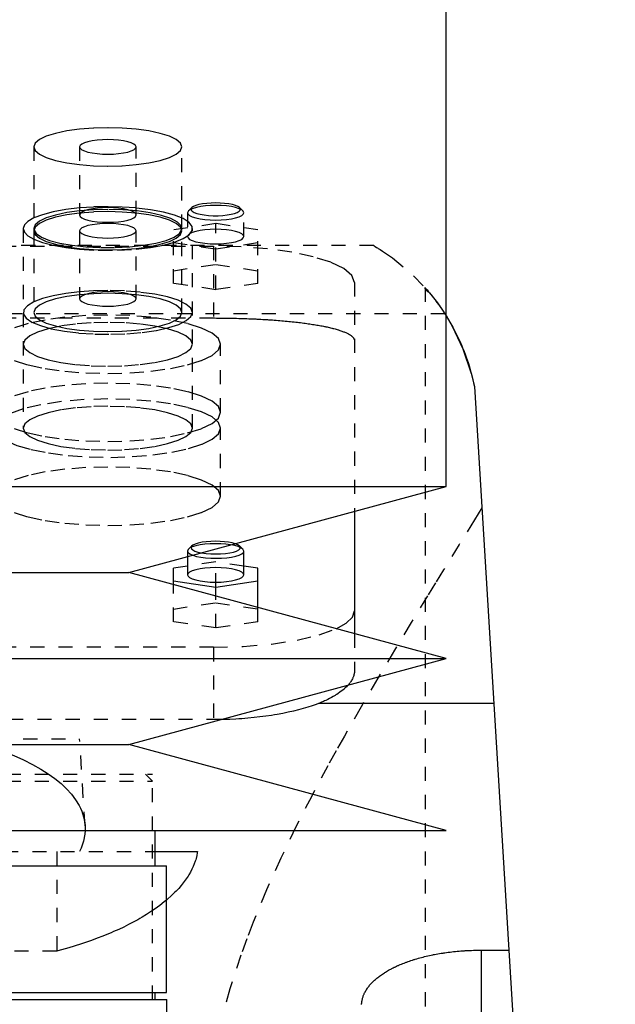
# Model space of a CAD drawing. Extents: x -90 to 90, y -1 to 976.
# Tile 11 of 12: x 15 to 57, y 573 to 643. Entities that reach past the tile are written whole.
import ezdxf

# ---------------------------------------------------------------- set-up
doc = ezdxf.new("R2010")
doc.units = 0
doc.linetypes.add('DASHED', pattern=[2, 1, -1])
doc.layers.add('AM_0', color=7, linetype='CONTINUOUS')
doc.layers.add('AM_3', color=7, linetype='DASHED')

msp = doc.modelspace()

# ---------------------------------------------------------------- linework, layer by layer
at = {"layer": 'AM_0', "color": 7, "linetype": 'CONTINUOUS'}
for p, q in [((45, 609.4), (45, 751.5)), ((47, 616.5), (57, 453.55)), ((-45, 609.4), (45, 609.4)), ((22.5, 603.3), (45, 609.4)), ((38.5, 607.638), (38.5, 598.962)), ((30.577, 604.968), (30.336, 605.192)), ((26.65, 604.425), (26.65, 603.139)), ((30.65, 604.829), (30.577, 604.968)), ((30.65, 603.139), (30.65, 604.829)), ((26.65, 603.76), (25.65, 603.61)), ((31.65, 603.61), (30.65, 603.76)), ((-22.5, 603.3), (22.5, 603.3)), ((45, 597.2), (22.5, 603.3)), ((25.65, 602.446), (25.65, 603.61)), ((31.65, 600.819), (31.65, 603.61)), ((25.65, 602.714), (28.65, 602.266)), ((28.65, 602.266), (31.65, 602.714)), ((28.65, 601.633), (28.65, 602.266)), ((-45, 597.2), (45, 597.2)), ((22.5, 591.1), (45, 597.2)), ((48.381, 594), (35.934, 594)), ((-22.5, 591.1), (22.5, 591.1)), ((45, 585), (22.5, 591.1)), ((-45, 585), (45, 585)), ((24.35, 582.5), (24.35, 585)), ((24.355, 583.5), (27.357, 583.5)), ((10.502, 582.5), (25.15, 582.5)), ((25.15, 573.5), (25.15, 582.5)), ((47.5, 568.249), (47.5, 576.506)), ((47.5, 576.506), (49.454, 576.506)), ((10.433, 573), (25.175, 573)), ((10.502, 573.5), (25.15, 573.5)), ((24.35, 573), (24.35, 573.5)), ((25.431, 537.373), (25.175, 573))]:
    msp.add_line(p, q, dxfattribs=at)
for points in [[(27.656, 604.698), (27.965, 604.654), (28.301, 604.627), (28.652, 604.618), (29.002, 604.627), (29.339, 604.655), (29.647, 604.699), (29.915, 604.758), (30.132, 604.83), (30.288, 604.912), (30.378, 605), (30.398, 605.091), (30.347, 605.181), (30.228, 605.267), (30.044, 605.345)], [(27.025, 604.528), (27.28, 604.452), (27.586, 604.391), (27.932, 604.346), (28.305, 604.32), (28.691, 604.312), (29.075, 604.324), (29.444, 604.354), (29.782, 604.403), (30.079, 604.467), (30.321, 604.545), (30.502, 604.634), (30.613, 604.73), (30.65, 604.829)], [(26.65, 603.139), (26.688, 603.038), (26.802, 602.941), (26.987, 602.851), (27.236, 602.773), (27.539, 602.709), (27.885, 602.661), (28.26, 602.631), (28.65, 602.621), (29.04, 602.631), (29.415, 602.661), (29.761, 602.709), (30.064, 602.773), (30.313, 602.851), (30.498, 602.941), (30.612, 603.038), (30.65, 603.139)], [(37.209, 599.316), (37.919, 599.719), (38.354, 600.147), (38.5, 600.588)]]:
    msp.add_lwpolyline(points, dxfattribs=at)
for points in [[(44.999, 621.522, 0), (45.433, 620.784, 0), (46.194, 619.185, 0), (46.782, 617.431, 0), (47, 616.5, 0)], [(38.041, 595.316, 0), (38.004, 595.276, 0), (37.927, 595.196, 0), (37.844, 595.116, 0), (37.8, 595.076, 0), (37.755, 595.037, 0), (37.662, 594.958, 0), (37.562, 594.88, 0), (37.458, 594.803, 0), (37.349, 594.727, 0), (37.235, 594.652, 0), (37.176, 594.615, 0), (37.116, 594.578, 0), (36.992, 594.505, 0), (36.864, 594.433, 0), (36.731, 594.363, 0), (36.595, 594.294, 0), (36.454, 594.226, 0), (36.382, 594.192, 0), (36.31, 594.159, 0), (36.162, 594.094, 0), (36.011, 594.031, 0), (35.934, 594, 0)], [(35.934, 594, 0), (35.79, 593.946, 0), (35.495, 593.843, 0), (35.186, 593.744, 0), (35.025, 593.695, 0), (34.861, 593.648, 0), (34.52, 593.555, 0), (34.165, 593.467, 0), (33.796, 593.384, 0), (33.415, 593.306, 0), (33.024, 593.233, 0), (32.824, 593.199, 0), (32.622, 593.167, 0), (32.212, 593.106, 0), (31.794, 593.052, 0), (31.37, 593.005, 0), (30.942, 592.964, 0), (30.511, 592.93, 0), (30.295, 592.915, 0), (30.079, 592.902, 0), (29.647, 592.882, 0), (29.217, 592.868, 0), (29.003, 592.863, 0)], [(27.357, 583.5, 0), (27.343, 583.404, 0), (27.307, 583.212, 0), (27.261, 583.02, 0), (27.233, 582.923, 0), (27.203, 582.826, 0), (27.134, 582.632, 0), (27.055, 582.438, 0), (26.965, 582.243, 0), (26.863, 582.049, 0), (26.751, 581.855, 0), (26.691, 581.758, 0), (26.628, 581.661, 0), (26.494, 581.467, 0), (26.349, 581.275, 0), (26.193, 581.084, 0), (26.027, 580.893, 0), (25.851, 580.704, 0), (25.759, 580.61, 0), (25.664, 580.516, 0), (25.467, 580.33, 0), (25.26, 580.145, 0), (25.152, 580.054, 0)], [(39.002, 572.658, 0), (39.005, 572.712, 0), (39.007, 572.739, 0), (39.009, 572.766, 0), (39.015, 572.82, 0), (39.023, 572.874, 0), (39.033, 572.929, 0), (39.044, 572.983, 0), (39.056, 573.038, 0), (39.063, 573.065, 0), (39.071, 573.092, 0), (39.086, 573.147, 0), (39.104, 573.202, 0), (39.123, 573.256, 0), (39.144, 573.311, 0), (39.167, 573.366, 0), (39.179, 573.393, 0), (39.191, 573.421, 0), (39.218, 573.475, 0), (39.245, 573.53, 0), (39.26, 573.557, 0), (39.275, 573.584, 0), (39.306, 573.639, 0), (39.339, 573.693, 0), (39.356, 573.72, 0), (39.374, 573.747, 0), (39.41, 573.801, 0), (39.448, 573.854, 0), (39.488, 573.908, 0), (39.529, 573.961, 0), (39.572, 574.014, 0), (39.595, 574.04, 0), (39.617, 574.067, 0), (39.664, 574.119, 0), (39.712, 574.171, 0), (39.761, 574.223, 0), (39.813, 574.274, 0), (39.866, 574.325, 0), (39.893, 574.351, 0), (39.92, 574.376, 0), (39.977, 574.426, 0), (40.034, 574.476, 0), (40.094, 574.526, 0), (40.155, 574.575, 0), (40.217, 574.624, 0), (40.249, 574.648, 0), (40.281, 574.672, 0), (40.346, 574.72, 0), (40.413, 574.767, 0), (40.481, 574.814, 0), (40.551, 574.86, 0), (40.622, 574.906, 0), (40.658, 574.928, 0), (40.694, 574.951, 0), (40.768, 574.995, 0), (40.843, 575.039, 0), (40.919, 575.083, 0), (40.996, 575.126, 0), (41.075, 575.168, 0), (41.114, 575.189, 0), (41.154, 575.21, 0), (41.235, 575.251, 0), (41.317, 575.291, 0), (41.358, 575.311, 0), (41.4, 575.331, 0), (41.484, 575.37, 0), (41.569, 575.408, 0), (41.611, 575.427, 0), (41.654, 575.446, 0), (41.742, 575.483, 0), (41.831, 575.52, 0), (41.922, 575.557, 0), (42.015, 575.593, 0), (42.109, 575.629, 0), (42.157, 575.647, 0), (42.205, 575.665, 0), (42.302, 575.7, 0), (42.402, 575.734, 0), (42.502, 575.768, 0), (42.604, 575.801, 0), (42.708, 575.834, 0), (42.76, 575.85, 0), (42.813, 575.866, 0), (42.919, 575.898, 0), (43.027, 575.929, 0), (43.136, 575.959, 0), (43.247, 575.988, 0), (43.358, 576.017, 0), (43.415, 576.032, 0), (43.471, 576.045, 0), (43.585, 576.073, 0), (43.701, 576.1, 0), (43.817, 576.126, 0), (43.934, 576.151, 0), (44.053, 576.175, 0), (44.112, 576.187, 0), (44.172, 576.199, 0), (44.292, 576.221, 0), (44.413, 576.243, 0), (44.535, 576.264, 0), (44.657, 576.284, 0), (44.781, 576.304, 0), (44.843, 576.313, 0), (44.905, 576.322, 0), (45.029, 576.34, 0), (45.154, 576.357, 0), (45.217, 576.365, 0), (45.28, 576.373, 0), (45.406, 576.388, 0), (45.533, 576.402, 0), (45.596, 576.408, 0), (45.66, 576.415, 0), (45.787, 576.427, 0), (45.914, 576.439, 0), (46.042, 576.449, 0), (46.169, 576.459, 0), (46.297, 576.467, 0), (46.361, 576.472, 0), (46.424, 576.475, 0), (46.552, 576.482, 0), (46.679, 576.488, 0), (46.807, 576.493, 0), (46.934, 576.498, 0), (47.06, 576.501, 0), (47.123, 576.502, 0), (47.186, 576.504, 0), (47.312, 576.505, 0), (47.438, 576.506, 0), (47.5, 576.506, 0)]]:
    msp.add_polyline3d(points, dxfattribs=at)
at = {"layer": 'AM_3', "color": 6, "linetype": 'DASHED'}
for p, q in [((15.75, 633.506), (15.75, 627.71)), ((19, 633.506), (19, 628.676)), ((23, 628.676), (23, 633.506)), ((26.25, 627.71), (26.25, 633.506)), ((19.075, 628.817), (19, 628.676)), ((26.723, 628.974), (26.65, 628.835)), ((26.65, 628.835), (26.65, 627.145)), ((26.964, 629.198), (26.723, 628.974)), ((30.577, 628.974), (30.336, 629.198)), ((30.65, 627.145), (30.65, 628.835)), ((15, 627.71), (15, 613.547)), ((15.75, 627.71), (15.759, 627.633)), ((15.75, 627.553), (15.75, 621.758)), ((19, 627.553), (19, 622.724)), ((23, 622.724), (23, 627.553)), ((28.65, 628.064), (25.65, 627.616)), ((25.65, 623.822), (25.65, 627.616)), ((26.25, 621.758), (26.25, 627.553)), ((27, 613.547), (27, 627.71)), ((28.65, 623.374), (28.65, 628.064)), ((31.65, 627.616), (28.65, 628.064)), ((31.65, 623.822), (31.65, 627.616)), ((25.65, 626.719), (28.65, 626.271)), ((28.65, 626.271), (31.65, 626.719)), ((39.86, 626.5), (-39.86, 626.5)), ((-28.5, 626.47), (28.5, 626.47)), ((28.5, 626.47), (28.5, 621.365)), ((25.65, 624.718), (28.65, 625.167)), ((28.65, 625.167), (31.65, 624.718)), ((28.65, 623.374), (25.65, 623.822)), ((31.65, 623.822), (28.65, 623.374)), ((38.5, 623.882), (38.5, 607.638)), ((43.5, 623.519), (43.5, 453.55)), ((44.917, 621.65), (-44.917, 621.65)), ((-28.5, 621.365), (28.5, 621.365)), ((44.917, 621.65), (44.999, 621.522)), ((29, 614.671), (29, 619.5)), ((29, 608.718), (29, 613.547)), ((26.964, 605.192), (26.723, 604.968)), ((26.65, 604.829), (26.65, 604.425)), ((28.65, 604.059), (26.65, 603.76)), ((28.65, 602.266), (28.65, 604.059)), ((30.65, 603.76), (28.65, 604.059)), ((25.65, 599.816), (25.65, 602.446)), ((28.65, 599.368), (28.65, 601.633)), ((25.65, 600.713), (28.65, 601.161)), ((28.65, 601.161), (31.65, 600.713)), ((31.65, 599.816), (31.65, 600.819)), ((28.65, 599.368), (25.65, 599.816)), ((31.65, 599.816), (28.65, 599.368)), ((38.5, 598.962), (38.5, 596.365)), ((28.5, 598), (-28.5, 598)), ((28.5, 598), (28.5, 592.859)), ((29.003, 592.863), (-29.003, 592.863)), ((-19, 591.5), (19, 591.5)), ((19.386, 585.33), (19, 591.5)), ((-24.175, 589), (24.175, 589)), ((24.175, 588.5), (23.675, 589)), ((24.175, 573), (24.175, 589)), ((-24.175, 588.5), (24.175, 588.5)), ((24.175, 573), (24.175, 588.5)), ((-24.355, 583.5), (24.355, 583.5)), ((17.375, 583.5), (17.375, 576.439)), ((17.375, 576.439), (-17.375, 576.439))]:
    msp.add_line(p, q, dxfattribs=at)
for points in [[(21, 634.865), (19.976, 634.839), (18.991, 634.761), (18.083, 634.636), (17.288, 634.467), (16.635, 634.261), (16.15, 634.026), (15.851, 633.771), (15.75, 633.506)], [(26.25, 633.506), (26.149, 633.771), (25.85, 634.026), (25.365, 634.261), (24.712, 634.467), (23.917, 634.636), (23.009, 634.761), (22.024, 634.839), (21, 634.865)], [(21, 634.024), (20.61, 634.014), (20.235, 633.984), (19.889, 633.936), (19.586, 633.872), (19.337, 633.794), (19.152, 633.704), (19.038, 633.607), (19, 633.506), (19.038, 633.405), (19.152, 633.308), (19.337, 633.218), (19.586, 633.14), (19.889, 633.076), (20.235, 633.028), (20.61, 632.998), (21, 632.988), (21.39, 632.998), (21.765, 633.028), (22.111, 633.076), (22.414, 633.14), (22.663, 633.218), (22.848, 633.308), (22.962, 633.405), (23, 633.506)], [(23, 633.506), (22.962, 633.607), (22.848, 633.704), (22.663, 633.794), (22.414, 633.872), (22.111, 633.936), (21.765, 633.984), (21.39, 634.014), (21, 634.024)], [(15.75, 633.506), (15.851, 633.241), (16.15, 632.986), (16.635, 632.751), (17.288, 632.545), (18.083, 632.376), (18.991, 632.251), (19.976, 632.173), (21, 632.147), (22.024, 632.173), (23.009, 632.251), (23.917, 632.376), (24.712, 632.545), (25.365, 632.751), (25.85, 632.986), (26.149, 633.241), (26.25, 633.506)], [(28.65, 629.529), (28.327, 629.522), (28.015, 629.498), (27.725, 629.461), (27.467, 629.41), (27.249, 629.348), (27.08, 629.276), (26.964, 629.198)], [(30.336, 629.198), (30.22, 629.276), (30.051, 629.348), (29.833, 629.41), (29.575, 629.461), (29.285, 629.498), (28.973, 629.522), (28.65, 629.529)], [(18.998, 629.174), (18.01, 629.057), (17.12, 628.895), (16.357, 628.694), (15.748, 628.461)], [(21, 629.069), (19.976, 629.043), (18.991, 628.966), (18.083, 628.84), (17.288, 628.671), (16.635, 628.465), (16.15, 628.23), (15.851, 627.976), (15.75, 627.71)], [(21, 628.912), (19.976, 628.886), (18.991, 628.809), (18.083, 628.683), (17.288, 628.514), (16.635, 628.308), (16.15, 628.073), (15.851, 627.818), (15.75, 627.553), (15.851, 627.288), (16.15, 627.033), (16.635, 626.798), (17.288, 626.592), (18.083, 626.423), (18.991, 626.298), (19.976, 626.22), (21, 626.194), (22.024, 626.22), (23.009, 626.298), (23.917, 626.423), (24.712, 626.592), (25.365, 626.798), (25.85, 627.033), (26.149, 627.288), (26.25, 627.553)], [(21, 629.263), (19.984, 629.241), (18.998, 629.174)], [(19, 628.676), (19.038, 628.575), (19.152, 628.478), (19.337, 628.389), (19.586, 628.31), (19.889, 628.246), (20.235, 628.198), (20.61, 628.169), (21, 628.159), (21.39, 628.169), (21.765, 628.198), (22.111, 628.246), (22.414, 628.31), (22.663, 628.389), (22.848, 628.478), (22.962, 628.575), (23, 628.676), (22.962, 628.777), (22.848, 628.874), (22.663, 628.964), (22.414, 629.042), (22.111, 629.107), (21.765, 629.155), (21.39, 629.184), (21, 629.194)], [(21, 629.194), (20.632, 629.185), (20.276, 629.159), (19.945, 629.116), (19.65, 629.058), (19.402, 628.987), (19.208, 628.906), (19.075, 628.817)], [(23.002, 629.174), (22.016, 629.241), (21, 629.263)], [(26.241, 627.633), (26.194, 627.909), (25.932, 628.176), (25.466, 628.425), (24.817, 628.643), (24.01, 628.824), (23.078, 628.958), (22.061, 629.041), (21, 629.069)], [(26.25, 627.553), (26.149, 627.818), (25.85, 628.073), (25.365, 628.308), (24.712, 628.514), (23.917, 628.683), (23.009, 628.809), (22.024, 628.886), (21, 628.912)], [(23.002, 626.247), (24.031, 626.37), (24.951, 626.542), (25.73, 626.755), (26.34, 627.003), (26.76, 627.275), (26.973, 627.564), (26.973, 627.857), (26.76, 628.146), (26.34, 628.418), (25.73, 628.666), (24.951, 628.879), (24.031, 629.051), (23.002, 629.174)], [(26.65, 628.835), (26.688, 628.734), (26.802, 628.637), (26.987, 628.547), (27.236, 628.469), (27.539, 628.404), (27.885, 628.357), (28.26, 628.327), (28.65, 628.317), (29.04, 628.327), (29.415, 628.357), (29.761, 628.404), (30.064, 628.469), (30.313, 628.547), (30.498, 628.637), (30.612, 628.734), (30.65, 628.835), (30.612, 628.936), (30.498, 629.033), (30.313, 629.122), (30.064, 629.201), (29.761, 629.265), (29.415, 629.313), (29.04, 629.343), (28.65, 629.353)], [(28.65, 629.353), (28.281, 629.344), (27.924, 629.317), (27.593, 629.274), (27.298, 629.216), (27.049, 629.145), (26.855, 629.063), (26.723, 628.974)], [(26.964, 629.198), (26.905, 629.111), (26.912, 629.024), (26.984, 628.938), (27.118, 628.858), (27.31, 628.785), (27.551, 628.724), (27.835, 628.676), (28.148, 628.642), (28.481, 628.626), (28.819, 628.626), (29.152, 628.642), (29.465, 628.676), (29.749, 628.724), (29.99, 628.785), (30.182, 628.858), (30.316, 628.938), (30.388, 629.024), (30.395, 629.111), (30.336, 629.198)], [(15.748, 628.461), (15.336, 628.223), (15.085, 627.97), (15, 627.71)], [(15, 627.71), (15.085, 627.45), (15.336, 627.198), (15.748, 626.96)], [(15.759, 627.633), (15.925, 627.363), (16.297, 627.106), (16.861, 626.875), (17.592, 626.677), (18.462, 626.521), (19.435, 626.413), (20.471, 626.359), (21.529, 626.359), (22.565, 626.413), (23.538, 626.521), (24.408, 626.677), (25.139, 626.875), (25.703, 627.106), (26.075, 627.363), (26.241, 627.633)], [(21, 628.071), (20.61, 628.061), (20.235, 628.031), (19.889, 627.984), (19.586, 627.919), (19.337, 627.841), (19.152, 627.751), (19.038, 627.654), (19, 627.553), (19.038, 627.452), (19.152, 627.355), (19.337, 627.266), (19.586, 627.187), (19.889, 627.123), (20.235, 627.075), (20.61, 627.045), (21, 627.036), (21.39, 627.045), (21.765, 627.075), (22.111, 627.123), (22.414, 627.187), (22.663, 627.266), (22.848, 627.355), (22.962, 627.452), (23, 627.553)], [(23, 627.553), (22.962, 627.654), (22.848, 627.751), (22.663, 627.841), (22.414, 627.919), (22.111, 627.984), (21.765, 628.031), (21.39, 628.061), (21, 628.071)], [(28.65, 627.662), (28.26, 627.652), (27.885, 627.623), (27.539, 627.575), (27.236, 627.511), (26.987, 627.432), (26.802, 627.343), (26.688, 627.246), (26.65, 627.145), (26.688, 627.044), (26.802, 626.946), (26.987, 626.857), (27.236, 626.778), (27.539, 626.714), (27.885, 626.666), (28.26, 626.637), (28.65, 626.627), (29.04, 626.637), (29.415, 626.666), (29.761, 626.714), (30.064, 626.778), (30.313, 626.857), (30.498, 626.946), (30.612, 627.044), (30.65, 627.145)], [(30.65, 627.145), (30.612, 627.246), (30.498, 627.343), (30.313, 627.432), (30.064, 627.511), (29.761, 627.575), (29.415, 627.623), (29.04, 627.652), (28.65, 627.662)], [(15.748, 626.96), (16.357, 626.727), (17.12, 626.526), (18.01, 626.364), (18.998, 626.247)], [(18.998, 626.247), (20.321, 626.167), (21.679, 626.167), (23.002, 626.247)], [(38.5, 623.882), (38.308, 624.387), (37.739, 624.872), (36.815, 625.32), (35.571, 625.712), (34.056, 626.034), (32.327, 626.273), (30.451, 626.42), (28.5, 626.47)], [(21, 623.311), (19.984, 623.288), (18.998, 623.221)], [(21, 623.241), (20.61, 623.231), (20.235, 623.202), (19.889, 623.154), (19.586, 623.09), (19.337, 623.011), (19.152, 622.922), (19.038, 622.825), (19, 622.724)], [(27, 621.758), (26.885, 622.061), (26.543, 622.352), (25.989, 622.62), (25.243, 622.856), (24.333, 623.049), (23.296, 623.192), (22.171, 623.281), (21, 623.311)], [(23, 622.724), (22.962, 622.825), (22.848, 622.922), (22.663, 623.011), (22.414, 623.09), (22.111, 623.154), (21.765, 623.202), (21.39, 623.231), (21, 623.241)], [(18.998, 623.221), (18.01, 623.104), (17.12, 622.942), (16.357, 622.741), (15.748, 622.508)], [(21, 623.116), (19.976, 623.09), (18.991, 623.013), (18.083, 622.887), (17.288, 622.718), (16.635, 622.513), (16.15, 622.278), (15.851, 622.023), (15.75, 621.758)], [(15.75, 621.758), (15.851, 621.493), (16.15, 621.238), (16.635, 621.003), (17.288, 620.797), (18.083, 620.628), (18.991, 620.502), (19.976, 620.425), (21, 620.399), (22.024, 620.425), (23.009, 620.502), (23.917, 620.628), (24.712, 620.797), (25.365, 621.003), (25.85, 621.238), (26.149, 621.493), (26.25, 621.758), (26.149, 622.023), (25.85, 622.278), (25.365, 622.513), (24.712, 622.718), (23.917, 622.887), (23.009, 623.013), (22.024, 623.09), (21, 623.116)], [(19, 622.724), (19.038, 622.623), (19.152, 622.525), (19.337, 622.436), (19.586, 622.357), (19.889, 622.293), (20.235, 622.245), (20.61, 622.216), (21, 622.206), (21.39, 622.216), (21.765, 622.245), (22.111, 622.293), (22.414, 622.357), (22.663, 622.436), (22.848, 622.525), (22.962, 622.623), (23, 622.724)], [(15.748, 622.508), (15.291, 622.235), (15.044, 621.945), (15.015, 621.647), (15.206, 621.354), (15.61, 621.075), (16.212, 620.822), (16.99, 620.603), (17.915, 620.426), (18.953, 620.298), (20.066, 620.224), (21.213, 620.206), (22.353, 620.245), (23.443, 620.339), (24.444, 620.486), (25.317, 620.679), (26.033, 620.912), (26.563, 621.176), (26.89, 621.461), (27, 621.758)], [(14.348, 618.35), (15.343, 618.036), (16.555, 617.778), (17.939, 617.587), (19.439, 617.469), (21, 617.43), (22.561, 617.469), (24.061, 617.587), (25.445, 617.778), (26.657, 618.036), (27.652, 618.35), (28.391, 618.708), (28.846, 619.096), (29, 619.5), (28.846, 619.904), (28.391, 620.292), (27.652, 620.65), (26.657, 620.964), (25.445, 621.222), (24.061, 621.413), (22.561, 621.531), (21, 621.571), (19.439, 621.531), (17.939, 621.413), (16.555, 621.222), (15.343, 620.964), (14.348, 620.65)], [(21, 621.053), (19.829, 621.023), (18.704, 620.935), (17.667, 620.791), (16.757, 620.598), (16.011, 620.363), (15.457, 620.094), (15.115, 619.803), (15, 619.5)], [(21, 617.947), (22.171, 617.977), (23.296, 618.065), (24.333, 618.209), (25.243, 618.402), (25.989, 618.637), (26.543, 618.906), (26.885, 619.197), (27, 619.5), (26.885, 619.803), (26.543, 620.094), (25.989, 620.363), (25.243, 620.598), (24.333, 620.791), (23.296, 620.935), (22.171, 621.023), (21, 621.053)], [(15, 619.5), (15.115, 619.197), (15.457, 618.906), (16.011, 618.637), (16.757, 618.402), (17.667, 618.209), (18.704, 618.065), (19.829, 617.977), (21, 617.947)], [(14.348, 613.52), (15.343, 613.207), (16.555, 612.949), (17.939, 612.758), (19.439, 612.64), (21, 612.6), (22.561, 612.64), (24.061, 612.758), (25.445, 612.949), (26.657, 613.207), (27.652, 613.52), (28.391, 613.878), (28.846, 614.267), (29, 614.671), (28.846, 615.075), (28.391, 615.463), (27.652, 615.821), (26.657, 616.135), (25.445, 616.392), (24.061, 616.584), (22.561, 616.702), (21, 616.741), (19.439, 616.702), (17.939, 616.584), (16.555, 616.392), (15.343, 616.135), (14.348, 615.821)], [(21, 615.618), (19.314, 615.571), (17.705, 615.434), (16.243, 615.212), (14.994, 614.915)], [(29, 613.547), (28.846, 613.951), (28.391, 614.34), (27.652, 614.698), (26.657, 615.011), (25.445, 615.269), (24.061, 615.46), (22.561, 615.578), (21, 615.618)], [(14.994, 614.915), (14.092, 614.591), (13.446, 614.229), (13.081, 613.841), (13.01, 613.442), (13.237, 613.047), (13.753, 612.67), (14.538, 612.327), (15.564, 612.028), (16.791, 611.786), (18.176, 611.61), (19.665, 611.506), (21.204, 611.477), (22.735, 611.526), (24.202, 611.65), (25.55, 611.844), (26.728, 612.102), (27.694, 612.413), (28.41, 612.767), (28.851, 613.15), (29, 613.547)], [(21, 615.1), (19.829, 615.07), (18.704, 614.982), (17.667, 614.838), (16.757, 614.645), (16.011, 614.41), (15.457, 614.142), (15.115, 613.85), (15, 613.547), (15.115, 613.244), (15.457, 612.953), (16.011, 612.684), (16.757, 612.449), (17.667, 612.256), (18.704, 612.113), (19.829, 612.024), (21, 611.994), (22.171, 612.024), (23.296, 612.113), (24.333, 612.256), (25.243, 612.449), (25.989, 612.684), (26.543, 612.953), (26.885, 613.244), (27, 613.547)], [(27, 613.547), (26.885, 613.85), (26.543, 614.142), (25.989, 614.41), (25.243, 614.645), (24.333, 614.838), (23.296, 614.982), (22.171, 615.07), (21, 615.1)], [(14.348, 607.568), (15.343, 607.254), (16.555, 606.996), (17.939, 606.805), (19.439, 606.687), (21, 606.647), (22.561, 606.687), (24.061, 606.805), (25.445, 606.996), (26.657, 607.254), (27.652, 607.568), (28.391, 607.926), (28.846, 608.314), (29, 608.718), (28.846, 609.122), (28.391, 609.51), (27.652, 609.868), (26.657, 610.182), (25.445, 610.44), (24.061, 610.631), (22.561, 610.749), (21, 610.788), (19.439, 610.749), (17.939, 610.631), (16.555, 610.44), (15.343, 610.182), (14.348, 609.868)], [(28.65, 605.347), (28.26, 605.337), (27.885, 605.308), (27.539, 605.26), (27.236, 605.195), (26.987, 605.117), (26.802, 605.028), (26.688, 604.93), (26.65, 604.829)], [(28.65, 605.524), (28.311, 605.515), (27.984, 605.49), (27.683, 605.448), (27.418, 605.393), (27.201, 605.325), (27.038, 605.247), (26.936, 605.163), (26.9, 605.075), (26.93, 604.987), (27.026, 604.902), (27.183, 604.824), (27.395, 604.755), (27.656, 604.698)], [(30.044, 605.345), (29.827, 605.406), (29.569, 605.456), (29.281, 605.493), (28.971, 605.516), (28.65, 605.524)], [(30.577, 604.968), (30.445, 605.058), (30.251, 605.14), (30.002, 605.211), (29.707, 605.269), (29.376, 605.312), (29.019, 605.338), (28.65, 605.347)], [(26.65, 604.829), (26.693, 604.723), (26.82, 604.621), (27.025, 604.528)], [(28.65, 603.657), (28.26, 603.647), (27.885, 603.617), (27.539, 603.569), (27.236, 603.505), (26.987, 603.427), (26.802, 603.337), (26.688, 603.24), (26.65, 603.139)], [(30.65, 603.139), (30.612, 603.24), (30.498, 603.337), (30.313, 603.427), (30.064, 603.505), (29.761, 603.569), (29.415, 603.617), (29.04, 603.647), (28.65, 603.657)], [(28.5, 598), (30.598, 598.058), (32.603, 598.228), (34.426, 598.503), (35.984, 598.872), (37.209, 599.316)]]:
    msp.add_lwpolyline(points, dxfattribs=at)
for points in [[(39.86, 626.5, 0), (39.89, 626.483, 0), (39.966, 626.438, 0), (40.065, 626.378, 0), (40.123, 626.343, 0), (40.186, 626.304, 0), (40.328, 626.215, 0), (40.489, 626.112, 0), (41.184, 625.629, 0), (42.688, 624.363, 0), (43.5, 623.519, 0)], [(43.813, 623.156, 0), (43.795, 623.166, 0), (43.763, 623.187, 0), (43.732, 623.208, 0), (43.717, 623.218, 0), (43.703, 623.228, 0), (43.676, 623.249, 0), (43.651, 623.269, 0), (43.628, 623.29, 0), (43.607, 623.31, 0), (43.588, 623.331, 0), (43.579, 623.341, 0), (43.571, 623.351, 0), (43.555, 623.371, 0), (43.542, 623.391, 0), (43.53, 623.411, 0), (43.521, 623.431, 0), (43.513, 623.451, 0), (43.51, 623.461, 0), (43.507, 623.47, 0), (43.503, 623.49, 0), (43.501, 623.509, 0), (43.5, 623.519, 0)], [(43.5, 623.519, 0), (43.501, 623.518, 0), (43.507, 623.511, 0), (43.521, 623.495, 0), (43.531, 623.485, 0), (43.542, 623.472, 0), (43.57, 623.44, 0), (43.604, 623.4, 0), (43.646, 623.352, 0), (43.695, 623.295, 0), (43.75, 623.23, 0), (43.78, 623.195, 0), (43.812, 623.157, 0), (43.878, 623.077, 0), (43.951, 622.988, 0), (44.027, 622.893, 0), (44.108, 622.791, 0), (44.191, 622.683, 0), (44.234, 622.627, 0), (44.277, 622.57, 0), (44.365, 622.452, 0), (44.455, 622.329, 0), (44.501, 622.265, 0)], [(43.813, 623.156, 0), (44.002, 622.924, 0), (44.376, 622.437, 0), (44.74, 621.92, 0), (44.917, 621.65, 0)], [(44.501, 622.265, 0), (44.581, 622.152, 0), (44.745, 621.912, 0), (44.914, 621.655, 0), (44.999, 621.521, 0)], [(28.5, 621.365, 0), (28.57, 621.365, 0), (28.711, 621.364, 0), (28.852, 621.364, 0), (28.922, 621.363, 0), (28.993, 621.363, 0), (29.136, 621.362, 0), (29.278, 621.36, 0), (29.421, 621.358, 0), (29.564, 621.356, 0), (29.708, 621.354, 0), (29.78, 621.352, 0), (29.852, 621.351, 0), (29.995, 621.347, 0), (30.139, 621.344, 0), (30.283, 621.34, 0), (30.427, 621.336, 0), (30.571, 621.332, 0), (30.642, 621.329, 0), (30.714, 621.327, 0), (30.857, 621.322, 0), (31.001, 621.316, 0), (31.072, 621.313, 0), (31.143, 621.31, 0), (31.285, 621.304, 0), (31.427, 621.298, 0), (31.498, 621.294, 0), (31.568, 621.291, 0), (31.709, 621.284, 0), (31.849, 621.276, 0), (31.989, 621.268, 0), (32.127, 621.26, 0), (32.265, 621.252, 0), (32.334, 621.247, 0), (32.402, 621.243, 0), (32.538, 621.234, 0), (32.674, 621.224, 0), (32.808, 621.215, 0), (32.941, 621.205, 0), (33.073, 621.194, 0), (33.139, 621.189, 0), (33.204, 621.184, 0), (33.334, 621.173, 0), (33.463, 621.161, 0), (33.591, 621.15, 0), (33.717, 621.138, 0), (33.842, 621.126, 0), (33.904, 621.12, 0), (33.965, 621.114, 0), (34.087, 621.101, 0), (34.208, 621.088, 0), (34.327, 621.075, 0), (34.444, 621.062, 0), (34.56, 621.048, 0), (34.618, 621.041, 0), (34.675, 621.034, 0), (34.788, 621.02, 0), (34.899, 621.006, 0), (35.008, 620.991, 0), (35.116, 620.976, 0), (35.222, 620.961, 0), (35.274, 620.954, 0), (35.326, 620.946, 0), (35.428, 620.931, 0), (35.528, 620.915, 0), (35.578, 620.908, 0), (35.627, 620.9, 0), (35.724, 620.884, 0), (35.821, 620.867, 0), (35.869, 620.859, 0), (35.917, 620.851, 0), (36.011, 620.834, 0), (36.105, 620.817, 0), (36.197, 620.799, 0), (36.288, 620.782, 0), (36.377, 620.763, 0), (36.422, 620.754, 0), (36.465, 620.745, 0), (36.552, 620.726, 0), (36.637, 620.707, 0), (36.721, 620.688, 0), (36.803, 620.669, 0), (36.884, 620.649, 0), (36.924, 620.639, 0), (36.963, 620.629, 0), (37.04, 620.609, 0), (37.116, 620.588, 0), (37.19, 620.568, 0), (37.262, 620.547, 0), (37.332, 620.526, 0), (37.366, 620.515, 0), (37.4, 620.504, 0), (37.466, 620.483, 0), (37.531, 620.461, 0), (37.594, 620.439, 0), (37.654, 620.417, 0), (37.713, 620.394, 0), (37.741, 620.383, 0), (37.769, 620.372, 0), (37.824, 620.349, 0), (37.876, 620.326, 0), (37.927, 620.303, 0), (37.975, 620.28, 0), (38.021, 620.256, 0), (38.043, 620.245, 0), (38.065, 620.233, 0), (38.107, 620.209, 0), (38.147, 620.186, 0), (38.166, 620.174, 0), (38.185, 620.162, 0), (38.22, 620.138, 0), (38.254, 620.114, 0), (38.27, 620.102, 0), (38.285, 620.09, 0), (38.314, 620.066, 0), (38.341, 620.042, 0), (38.366, 620.017, 0), (38.388, 619.993, 0), (38.409, 619.969, 0), (38.418, 619.957, 0), (38.427, 619.944, 0), (38.444, 619.92, 0), (38.458, 619.896, 0), (38.47, 619.871, 0), (38.48, 619.847, 0), (38.488, 619.823, 0), (38.491, 619.811, 0), (38.494, 619.799, 0), (38.498, 619.774, 0), (38.5, 619.75, 0), (38.5, 619.738, 0)], [(44.999, 621.521, 0), (45.067, 621.413, 0), (45.201, 621.189, 0), (45.336, 620.956, 0), (45.404, 620.836, 0), (45.471, 620.714, 0), (45.604, 620.464, 0), (45.735, 620.205, 0), (45.864, 619.939, 0), (45.989, 619.665, 0), (46.111, 619.385, 0), (46.17, 619.243, 0), (46.229, 619.099, 0), (46.341, 618.807, 0), (46.449, 618.51, 0), (46.551, 618.209, 0), (46.647, 617.903, 0), (46.737, 617.595, 0), (46.78, 617.44, 0), (46.821, 617.284, 0), (46.898, 616.971, 0), (46.968, 616.657, 0), (47, 616.5, 0)], [(47.528, 607.894, 0), (47.006, 607.043, 0), (45.931, 605.298, 0), (44.821, 603.499, 0), (44.254, 602.579, 0), (43.681, 601.647, 0), (42.519, 599.747, 0), (41.34, 597.8, 0), (40.152, 595.808, 0), (38.962, 593.775, 0), (37.778, 591.703, 0), (37.191, 590.652, 0), (36.609, 589.592, 0), (35.462, 587.444, 0), (34.348, 585.259, 0), (33.277, 583.038, 0), (32.26, 580.78, 0), (31.309, 578.484, 0), (30.863, 577.322, 0), (30.438, 576.149, 0), (29.661, 573.773, 0), (28.993, 571.353, 0), (28.705, 570.125, 0)], [(38.5, 596.365, 0), (38.5, 596.336, 0), (38.497, 596.28, 0), (38.492, 596.222, 0), (38.488, 596.194, 0), (38.483, 596.165, 0), (38.472, 596.107, 0), (38.459, 596.049, 0), (38.442, 595.99, 0), (38.422, 595.932, 0), (38.4, 595.873, 0), (38.388, 595.844, 0), (38.375, 595.815, 0), (38.346, 595.756, 0), (38.315, 595.697, 0), (38.281, 595.638, 0), (38.244, 595.58, 0), (38.204, 595.521, 0), (38.183, 595.492, 0), (38.161, 595.462, 0), (38.115, 595.404, 0), (38.066, 595.345, 0), (38.041, 595.316, 0)], [(10.658, 591.5, 0), (11.106, 591.385, 0), (11.975, 591.142, 0), (12.804, 590.881, 0), (13.202, 590.744, 0), (13.589, 590.603, 0), (14.328, 590.31, 0), (15.017, 590.004, 0), (15.654, 589.686, 0), (16.238, 589.359, 0), (16.767, 589.025, 0), (17.012, 588.855, 0), (17.246, 588.683, 0), (17.683, 588.327, 0), (18.075, 587.957, 0), (18.42, 587.576, 0), (18.715, 587.184, 0), (18.958, 586.783, 0), (19.06, 586.579, 0), (19.148, 586.374, 0), (19.284, 585.96, 0), (19.366, 585.541, 0), (19.386, 585.33, 0)], [(19.389, 585, 0), (19.37, 584.748, 0), (19.274, 584.245, 0), (19.103, 583.747, 0), (18.99, 583.5, 0)], [(19.386, 585.33, 0), (19.389, 585.275, 0), (19.392, 585.165, 0), (19.391, 585.055, 0), (19.389, 585, 0)], [(25.152, 580.054, 0), (25.001, 579.929, 0), (24.685, 579.682, 0), (24.352, 579.44, 0), (24.179, 579.321, 0)], [(24.179, 579.321, 0), (24.035, 579.225, 0), (23.741, 579.036, 0), (23.436, 578.85, 0), (23.28, 578.759, 0), (23.121, 578.668, 0), (22.797, 578.49, 0), (22.465, 578.317, 0), (22.124, 578.148, 0), (21.775, 577.983, 0), (21.413, 577.82, 0), (21.227, 577.739, 0), (21.038, 577.659, 0), (20.651, 577.501, 0), (20.251, 577.347, 0), (19.839, 577.196, 0), (19.415, 577.048, 0), (18.98, 576.905, 0), (18.758, 576.835, 0), (18.534, 576.766, 0), (18.078, 576.632, 0), (17.612, 576.502, 0), (17.375, 576.439, 0)]]:
    msp.add_polyline3d(points, dxfattribs=at)

doc.saveas('drawing.dxf')
